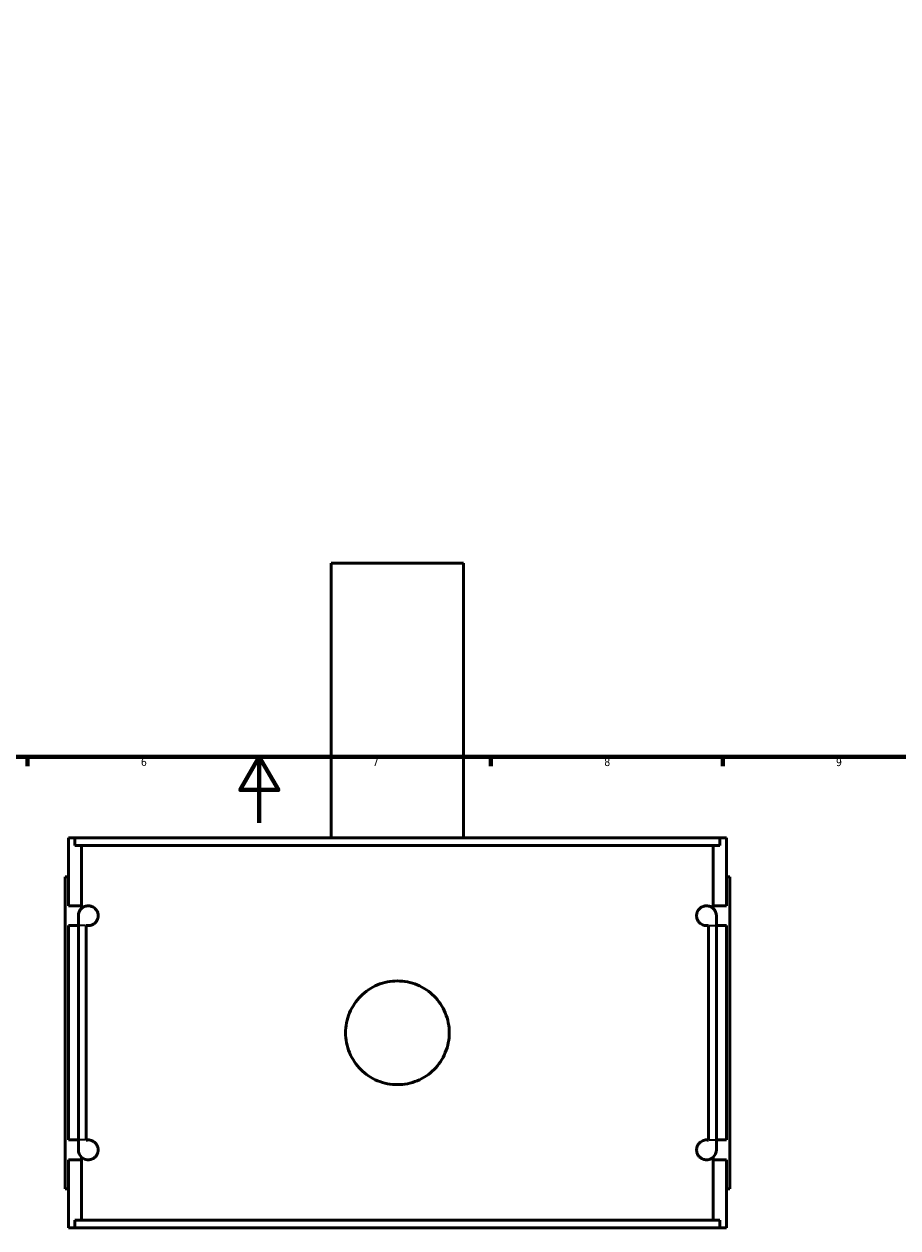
# Model space of a CAD drawing. Header units: millimetres. Extents: x -261 to 981, y -122 to 1177.
# Tile 4 of 8: x 349 to 614, y -122 to 242. Entities that reach past the tile are written whole.
import ezdxf

# ---------------------------------------------------------------- set-up
doc = ezdxf.new("R2010")
doc.units = ezdxf.units.MM
for name, color, linetype, lineweight in [('Border (ANSI)', 7, 'Continuous', 70), ('Visible (ANSI)', 7, 'Continuous', 50), ('Visible Narrow (ANSI)', 7, 'Continuous', 35)]:
    doc.layers.add(name, color=color, linetype=linetype, lineweight=lineweight)
doc.styles.add('Note Text (ANSI)', font='tahoma.ttf')

# ---------------------------------------------------------------- blocks, each defined once
blk = doc.blocks.new('Borders Default Border')
at = {"layer": 'Border (ANSI)'}
for p, q in [((350.42, 20), (350.42, 17.2)), ((490.58, 20), (490.58, 17.2)), ((560.67, 20), (560.67, 17.2))]:
    blk.add_line(p, q, dxfattribs=at)
at = {"layer": 'Border (ANSI)', "flags": 128}
for points in [[(20, 20), (20, 574), (821, 574), (821, 20), (20, 20)], [(420.5, 0), (420.5, 20), (414.73, 10), (426.27, 10), (420.5, 20)]]:
    blk.add_lwpolyline(points, dxfattribs=at)
at = {"layer": 'Border (ANSI)', "color": 5, "true_color": 0x0000ff, "char_height": 2.4, "attachment_point": 7, "style": 'Note Text (ANSI)'}
for s, insert in [('6', (384.69, 17.15)), ('7', (454.8, 17.2)), ('8', (524.84, 17.15)), ('9', (594.92, 17.15))]:
    blk.add_mtext(s, dxfattribs=dict(at, insert=insert))

msp = doc.modelspace()

# ---------------------------------------------------------------- linework, layer by layer
at = {"layer": 'Visible (ANSI)'}
for p, q in [((482.27, 78.53), (442.27, 78.53)), ((442.27, -4.47), (442.27, 78.53)), ((482.27, -4.47), (482.27, 78.53)), ((362.77, -4.47), (364.75, -4.47)), ((362.77, -25.07), (362.77, -4.47)), ((559.8, -4.47), (364.75, -4.47)), ((364.75, -6.83), (364.75, -4.47)), ((364.75, -6.83), (559.8, -6.83)), ((366.74, -25.07), (366.74, -6.83)), ((557.8, -25.07), (557.8, -6.83)), ((559.8, -4.47), (561.77, -4.47)), ((559.8, -4.47), (559.8, -6.83)), ((561.77, -25.07), (561.77, -4.47)), ((362.77, -16.27), (361.77, -16.27)), ((361.77, -110.67), (361.77, -16.27)), ((561.77, -16.27), (562.77, -16.27)), ((562.77, -110.67), (562.77, -16.27)), ((362.77, -25.07), (366.74, -25.07)), ((366.74, -25.86), (366.74, -25.07)), ((557.8, -25.86), (557.8, -25.07)), ((557.8, -25.07), (561.77, -25.07)), ((365.77, -28.07), (365.77, -31.07)), ((558.77, -31.07), (558.77, -28.07)), ((362.77, -95.87), (362.77, -31.07)), ((365.77, -31.07), (362.77, -31.07)), ((365.77, -95.87), (365.77, -31.07)), ((368.18, -31.07), (368.18, -95.87)), ((556.36, -95.87), (556.36, -31.07)), ((561.77, -31.07), (558.77, -31.07)), ((558.77, -31.07), (558.77, -95.87)), ((561.77, -95.87), (561.77, -31.07)), ((362.77, -95.87), (365.77, -95.87)), ((365.77, -95.87), (365.77, -98.87)), ((558.77, -95.87), (561.77, -95.87)), ((558.77, -98.87), (558.77, -95.87)), ((362.77, -122.47), (362.77, -101.87)), ((366.74, -101.87), (362.77, -101.87)), ((366.74, -101.87), (366.74, -101.08)), ((366.74, -120.11), (366.74, -101.87)), ((557.8, -101.87), (557.8, -101.08)), ((557.8, -120.11), (557.8, -101.87)), ((561.77, -101.87), (557.8, -101.87)), ((561.77, -122.47), (561.77, -101.87)), ((361.77, -110.67), (362.77, -110.67)), ((562.77, -110.67), (561.77, -110.67)), ((364.75, -120.11), (559.8, -120.11)), ((364.75, -122.47), (364.75, -120.11)), ((559.8, -120.11), (559.8, -122.47)), ((364.75, -122.47), (362.77, -122.47)), ((559.8, -122.47), (364.75, -122.47)), ((561.77, -122.47), (559.8, -122.47))]:
    msp.add_line(p, q, dxfattribs=at)
for centre, start, end in [((368.77, -28.07), 132.5537, 180), ((555.77, -28.07), 0, 47.4463), ((368.77, -98.87), 180, 227.4463), ((555.77, -98.87), 312.5537, 0)]:
    msp.add_arc(centre, 3, start, end, dxfattribs=at)
for points, knots in [([(366.74, -25.86), (366.99, -25.63), (367.29, -25.44), (367.98, -25.15), (368.38, -25.07), (369.08, -25.07), (369.43, -25.12), (370.16, -25.38), (370.54, -25.6), (371.14, -26.19), (371.43, -26.57), (371.66, -27.24), (371.7, -27.39), (371.76, -27.72), (371.77, -27.9), (371.77, -28.2), (371.76, -28.34), (371.73, -28.6), (371.7, -28.73), (371.58, -29.2), (371.41, -29.52), (371.07, -30.03), (370.86, -30.25), (370.42, -30.59), (370.2, -30.72), (369.55, -31.01), (369.13, -31.07), (368.58, -31.07), (368.38, -31.05), (368.18, -31.01)], [0.579149, 0.579149, 0.579149, 0.579149, 0.944569, 0.944569, 1.355999, 1.355999, 1.673488, 1.673488, 1.990978, 1.990978, 2.212136, 2.212136, 2.263704, 2.263704, 2.315272, 2.315272, 2.354171, 2.354171, 2.393071, 2.393071, 2.529649, 2.529649, 2.717211, 2.717211, 2.904773, 2.904773, 3.279897, 3.279897, 3.486671, 3.486671, 3.486671, 3.486671]), ([(556.36, -31.01), (556.17, -31.05), (555.97, -31.07), (555.41, -31.07), (555, -31.01), (554.34, -30.72), (554.12, -30.59), (553.69, -30.25), (553.48, -30.03), (553.13, -29.52), (552.97, -29.2), (552.84, -28.73), (552.82, -28.6), (552.78, -28.34), (552.77, -28.2), (552.77, -27.9), (552.79, -27.72), (552.85, -27.39), (552.89, -27.24), (553.12, -26.57), (553.41, -26.19), (554, -25.6), (554.39, -25.38), (555.12, -25.12), (555.47, -25.07), (556.17, -25.07), (556.57, -25.15), (557.26, -25.44), (557.55, -25.63), (557.8, -25.86)], [1.15278, 1.15278, 1.15278, 1.15278, 1.359554, 1.359554, 1.734678, 1.734678, 1.92224, 1.92224, 2.109803, 2.109803, 2.246381, 2.246381, 2.28528, 2.28528, 2.324179, 2.324179, 2.375747, 2.375747, 2.427315, 2.427315, 2.648473, 2.648473, 2.965963, 2.965963, 3.283452, 3.283452, 3.694882, 3.694882, 4.060302, 4.060302, 4.060302, 4.060302]), ([(477.95, -63.47), (477.95, -64.46), (477.86, -65.48), (477.46, -67.5), (477.16, -68.51), (476.36, -70.44), (475.86, -71.37), (474.71, -73.08), (474.06, -73.86), (472.67, -75.25), (471.88, -75.91), (470.17, -77.06), (469.24, -77.56), (467.31, -78.36), (466.31, -78.66), (464.28, -79.06), (463.26, -79.15), (461.29, -79.15), (460.27, -79.06), (458.24, -78.66), (457.23, -78.36), (455.3, -77.56), (454.38, -77.06), (452.67, -75.91), (451.88, -75.25), (450.49, -73.86), (449.84, -73.08), (448.69, -71.37), (448.19, -70.44), (447.39, -68.51), (447.09, -67.5), (446.69, -65.48), (446.59, -64.46), (446.59, -62.48), (446.69, -61.47), (447.09, -59.44), (447.39, -58.43), (448.19, -56.5), (448.69, -55.58), (449.84, -53.86), (450.49, -53.08), (451.88, -51.69), (452.67, -51.04), (454.38, -49.89), (455.3, -49.39), (457.23, -48.59), (458.24, -48.28), (460.27, -47.89), (461.29, -47.79), (463.26, -47.79), (464.28, -47.89), (466.31, -48.28), (467.31, -48.59), (469.24, -49.39), (470.17, -49.89), (471.88, -51.04), (472.67, -51.69), (474.06, -53.08), (474.71, -53.86), (475.86, -55.58), (476.36, -56.5), (477.16, -58.43), (477.46, -59.44), (477.86, -61.47), (477.95, -62.48), (477.95, -63.47)], [0, 0, 0, 0, 0.295877, 0.295877, 0.591755, 0.591755, 0.887632, 0.887632, 1.183509, 1.183509, 1.47938, 1.47938, 1.77525, 1.77525, 2.071121, 2.071121, 2.366991, 2.366991, 2.662862, 2.662862, 2.958733, 2.958733, 3.254603, 3.254603, 3.550474, 3.550474, 3.846351, 3.846351, 4.142228, 4.142228, 4.438106, 4.438106, 4.733983, 4.733983, 5.02986, 5.02986, 5.325738, 5.325738, 5.621615, 5.621615, 5.917492, 5.917492, 6.213363, 6.213363, 6.509233, 6.509233, 6.805104, 6.805104, 7.100974, 7.100974, 7.396845, 7.396845, 7.692716, 7.692716, 7.988586, 7.988586, 8.284457, 8.284457, 8.580334, 8.580334, 8.876211, 8.876211, 9.172089, 9.172089, 9.467966, 9.467966, 9.467966, 9.467966]), ([(368.18, -95.93), (368.38, -95.89), (368.58, -95.87), (369.13, -95.87), (369.55, -95.93), (370.2, -96.22), (370.42, -96.35), (370.86, -96.69), (371.07, -96.91), (371.41, -97.42), (371.58, -97.74), (371.7, -98.22), (371.73, -98.34), (371.76, -98.6), (371.77, -98.74), (371.77, -99), (371.76, -99.14), (371.73, -99.4), (371.7, -99.53), (371.58, -100), (371.41, -100.32), (371.07, -100.83), (370.86, -101.05), (370.42, -101.39), (370.2, -101.52), (369.55, -101.81), (369.13, -101.87), (368.27, -101.87), (367.76, -101.74), (367.11, -101.38), (366.92, -101.24), (366.74, -101.08)], [1.15278, 1.15278, 1.15278, 1.15278, 1.359554, 1.359554, 1.734678, 1.734678, 1.92224, 1.92224, 2.109803, 2.109803, 2.246381, 2.246381, 2.28528, 2.28528, 2.324179, 2.324179, 2.363078, 2.363078, 2.401977, 2.401977, 2.538555, 2.538555, 2.726117, 2.726117, 2.91368, 2.91368, 3.288804, 3.288804, 3.819435, 3.819435, 4.063896, 4.063896, 4.063896, 4.063896]), ([(557.8, -101.08), (557.63, -101.24), (557.43, -101.38), (556.79, -101.74), (556.28, -101.87), (555.41, -101.87), (555, -101.81), (554.34, -101.52), (554.12, -101.39), (553.69, -101.05), (553.48, -100.83), (553.13, -100.32), (552.97, -100), (552.84, -99.53), (552.82, -99.4), (552.78, -99.14), (552.77, -99), (552.77, -98.74), (552.78, -98.6), (552.82, -98.34), (552.84, -98.22), (552.97, -97.74), (553.13, -97.42), (553.48, -96.91), (553.69, -96.69), (554.12, -96.35), (554.34, -96.22), (555, -95.93), (555.41, -95.87), (555.97, -95.87), (556.17, -95.89), (556.36, -95.93)], [0.584462, 0.584462, 0.584462, 0.584462, 0.828923, 0.828923, 1.359554, 1.359554, 1.734678, 1.734678, 1.92224, 1.92224, 2.109803, 2.109803, 2.246381, 2.246381, 2.28528, 2.28528, 2.324179, 2.324179, 2.363078, 2.363078, 2.401977, 2.401977, 2.538555, 2.538555, 2.726117, 2.726117, 2.91368, 2.91368, 3.288804, 3.288804, 3.495577, 3.495577, 3.495577, 3.495577])]:
    msp.add_open_spline(points, degree=3, knots=knots, dxfattribs=at)
for points in [[(368.18, -31.01), (368.18, -31.03), (368.18, -31.05), (368.18, -31.07)], [(556.36, -31.07), (556.36, -31.05), (556.36, -31.03), (556.36, -31.01)], [(368.18, -95.87), (368.18, -95.89), (368.18, -95.91), (368.18, -95.93)], [(556.36, -95.93), (556.36, -95.91), (556.36, -95.89), (556.36, -95.87)]]:
    msp.add_open_spline(points, degree=3, dxfattribs=at)
at = {"layer": 'Visible Narrow (ANSI)'}
for p, q in [((367.98, -31.07), (365.78, -31.07)), ((556.56, -31.07), (558.77, -31.07)), ((367.98, -95.87), (365.78, -95.87)), ((556.56, -95.87), (558.77, -95.87))]:
    msp.add_line(p, q, dxfattribs=at)

# ---------------------------------------------------------------- block references
msp.add_blockref('Borders Default Border', (0, 0))

doc.saveas('drawing.dxf')
